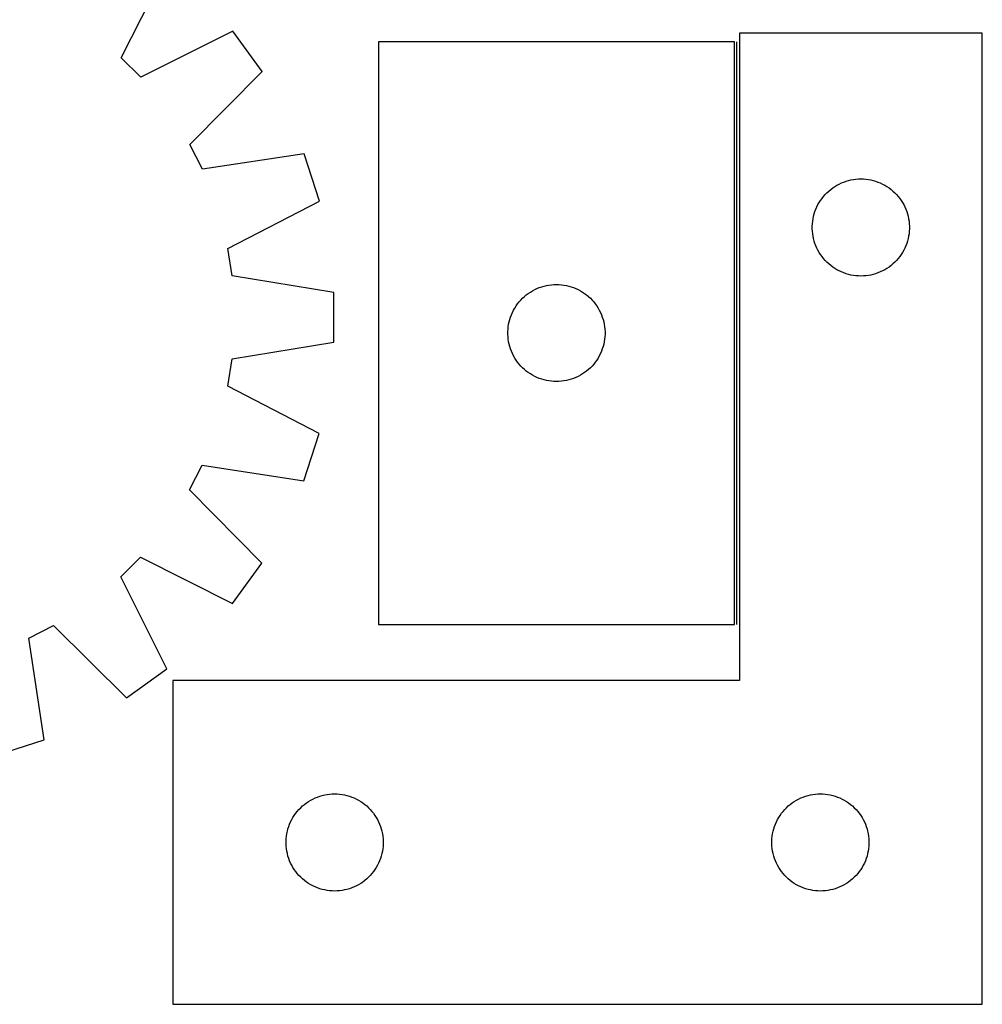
# Model space of a CAD drawing. Header units: millimetres. Extents: x 7 to 1493, y 7 to 2993.
# Tile 10 of 14: x 1196 to 1493, y 2116 to 2420. Entities that reach past the tile are written whole.
import ezdxf

# ---------------------------------------------------------------- set-up
doc = ezdxf.new("R2010")
doc.units = ezdxf.units.MM
doc.layers.add('COMMON', color=5, linetype='CONTINUOUS', true_color=0x0000ff)
doc.layers.add('CUT', color=7, linetype='CONTINUOUS', true_color=0x000000)

msp = doc.modelspace()

# ---------------------------------------------------------------- linework, layer by layer
at = {"layer": 'COMMON'}
msp.add_line((1417.700935, 2232.964875), (1417.700935, 2412.964875), dxfattribs=at)
at = {"layer": 'CUT'}
for p, q in [((1227.587865, 2408.032797), (1241.877532, 2436.401445)), ((1262.039531, 2416.203435), (1233.64543, 2401.964413)), ((1271.072115, 2403.747794), (1262.039531, 2416.203435)), ((1493.450935, 2415.574297), (1418.450935, 2415.574297)), ((1418.450935, 2415.574297), (1418.450935, 2215.574297)), ((1493.450935, 2115.574297), (1493.450935, 2415.574297)), ((1416.950934, 2412.964875), (1306.950934, 2412.964875)), ((1306.950934, 2412.964875), (1306.950934, 2232.964875)), ((1416.950934, 2232.964875), (1416.950934, 2412.964875)), ((1233.64543, 2401.964413), (1227.587865, 2408.032797)), ((1248.71544, 2381.183357), (1271.072115, 2403.747794)), ((1252.601292, 2373.540091), (1248.71544, 2381.183357)), ((1284.005788, 2378.307945), (1252.601292, 2373.540091)), ((1288.747281, 2363.670705), (1284.005788, 2378.307945)), ((1450.659654, 2369.610049), (1451.389212, 2369.863827)), ((1451.389212, 2369.863827), (1452.130868, 2370.079713)), ((1452.130868, 2370.079713), (1452.882654, 2370.257132)), ((1452.882654, 2370.257132), (1453.642576, 2370.395615)), ((1453.642576, 2370.395615), (1454.40862, 2370.494795)), ((1454.40862, 2370.494795), (1455.178754, 2370.554408)), ((1455.178754, 2370.554408), (1455.950935, 2370.574297)), ((1455.950935, 2370.574297), (1456.723116, 2370.554408)), ((1456.723116, 2370.554408), (1457.49325, 2370.494795)), ((1457.49325, 2370.494795), (1458.259294, 2370.395615)), ((1458.259294, 2370.395615), (1459.019216, 2370.257132)), ((1459.019216, 2370.257132), (1459.771002, 2370.079713)), ((1459.771002, 2370.079713), (1460.512657, 2369.863827)), ((1460.512657, 2369.863827), (1461.242216, 2369.610049)), ((1445.481773, 2366.31658), (1446.048653, 2366.841276)), ((1446.048653, 2366.841276), (1446.641793, 2367.336094)), ((1446.641793, 2367.336094), (1447.259618, 2367.799722)), ((1447.259618, 2367.799722), (1447.900492, 2368.23093)), ((1447.900492, 2368.23093), (1448.562714, 2368.628575)), ((1448.562714, 2368.628575), (1449.244528, 2368.991603)), ((1449.244528, 2368.991603), (1449.944126, 2369.31905)), ((1449.944126, 2369.31905), (1450.659654, 2369.610049)), ((1461.242216, 2369.610049), (1461.957744, 2369.31905)), ((1461.957744, 2369.31905), (1462.657342, 2368.991603)), ((1462.657342, 2368.991603), (1463.339156, 2368.628575)), ((1463.339156, 2368.628575), (1464.001378, 2368.23093)), ((1464.001378, 2368.23093), (1464.642251, 2367.799722)), ((1464.642251, 2367.799722), (1465.260077, 2367.336094)), ((1465.260077, 2367.336094), (1465.853217, 2366.841276)), ((1465.853217, 2366.841276), (1466.420097, 2366.31658)), ((1260.512025, 2349.119243), (1288.747281, 2363.670705)), ((1443.091216, 2363.296189), (1443.50578, 2363.947953)), ((1443.50578, 2363.947953), (1443.953346, 2364.577511)), ((1443.953346, 2364.577511), (1444.432728, 2365.183194)), ((1444.432728, 2365.183194), (1444.942654, 2365.763397)), ((1444.942654, 2365.763397), (1445.481773, 2366.31658)), ((1466.420097, 2366.31658), (1466.959215, 2365.763397)), ((1466.959215, 2365.763397), (1467.469142, 2365.183194)), ((1467.469142, 2365.183194), (1467.948524, 2364.577511)), ((1467.948524, 2364.577511), (1468.39609, 2363.947953)), ((1468.39609, 2363.947953), (1468.810654, 2363.296189)), ((1441.783597, 2360.502432), (1442.056075, 2361.225215)), ((1442.056075, 2361.225215), (1442.365401, 2361.933013)), ((1442.365401, 2361.933013), (1442.710753, 2362.623948)), ((1442.710753, 2362.623948), (1443.091216, 2363.296189)), ((1468.810654, 2363.296189), (1469.191117, 2362.623948)), ((1469.191117, 2362.623948), (1469.536469, 2361.933013)), ((1469.536469, 2361.933013), (1469.845794, 2361.225215)), ((1469.845794, 2361.225215), (1470.118273, 2360.502432)), ((1441.075095, 2357.500272), (1441.193966, 2358.263508)), ((1441.193966, 2358.263508), (1441.351969, 2359.019613)), ((1441.351969, 2359.019613), (1441.548687, 2359.766581)), ((1441.548687, 2359.766581), (1441.783597, 2360.502432)), ((1470.118273, 2360.502432), (1470.353183, 2359.766581)), ((1470.353183, 2359.766581), (1470.549901, 2359.019613)), ((1470.549901, 2359.019613), (1470.707904, 2358.263508)), ((1470.707904, 2358.263508), (1470.826775, 2357.500272)), ((1440.955908, 2355.960515), (1440.995672, 2356.731929)), ((1440.955908, 2355.188078), (1440.955908, 2355.960515)), ((1440.995672, 2354.416665), (1440.955908, 2355.188078)), ((1440.995672, 2356.731929), (1441.075095, 2357.500272)), ((1470.826775, 2357.500272), (1470.906198, 2356.731929)), ((1470.906198, 2356.731929), (1470.945962, 2355.960515)), ((1470.945962, 2355.188078), (1470.906198, 2354.416665)), ((1470.945962, 2355.960515), (1470.945962, 2355.188078)), ((1441.075095, 2353.648321), (1440.995672, 2354.416665)), ((1441.193966, 2352.885085), (1441.075095, 2353.648321)), ((1441.351969, 2352.128981), (1441.193966, 2352.885085)), ((1441.548687, 2351.382012), (1441.351969, 2352.128981)), ((1470.549901, 2352.128981), (1470.353183, 2351.382012)), ((1470.707904, 2352.885085), (1470.549901, 2352.128981)), ((1470.826775, 2353.648321), (1470.707904, 2352.885085)), ((1470.906198, 2354.416665), (1470.826775, 2353.648321)), ((1261.845791, 2340.64927), (1260.512025, 2349.119243)), ((1441.783597, 2350.646161), (1441.548687, 2351.382012)), ((1442.056075, 2349.923378), (1441.783597, 2350.646161)), ((1442.365401, 2349.215581), (1442.056075, 2349.923378)), ((1442.710753, 2348.524646), (1442.365401, 2349.215581)), ((1443.091216, 2347.852405), (1442.710753, 2348.524646)), ((1469.191117, 2348.524646), (1468.810654, 2347.852405)), ((1469.536469, 2349.215581), (1469.191117, 2348.524646)), ((1469.845794, 2349.923378), (1469.536469, 2349.215581)), ((1470.118273, 2350.646161), (1469.845794, 2349.923378)), ((1470.353183, 2351.382012), (1470.118273, 2350.646161)), ((1443.50578, 2347.200641), (1443.091216, 2347.852405)), ((1443.953346, 2346.571083), (1443.50578, 2347.200641)), ((1444.432728, 2345.965399), (1443.953346, 2346.571083)), ((1444.942654, 2345.385197), (1444.432728, 2345.965399)), ((1445.481773, 2344.832014), (1444.942654, 2345.385197)), ((1466.959215, 2345.385197), (1466.420097, 2344.832014)), ((1467.469142, 2345.965399), (1466.959215, 2345.385197)), ((1467.948524, 2346.571083), (1467.469142, 2345.965399)), ((1468.39609, 2347.200641), (1467.948524, 2346.571083)), ((1468.810654, 2347.852405), (1468.39609, 2347.200641)), ((1446.048653, 2344.307318), (1445.481773, 2344.832014)), ((1446.641793, 2343.8125), (1446.048653, 2344.307318)), ((1447.259618, 2343.348872), (1446.641793, 2343.8125)), ((1447.900492, 2342.917663), (1447.259618, 2343.348872)), ((1448.562714, 2342.520018), (1447.900492, 2342.917663)), ((1449.244528, 2342.156991), (1448.562714, 2342.520018)), ((1463.339156, 2342.520018), (1462.657342, 2342.156991)), ((1464.001378, 2342.917663), (1463.339156, 2342.520018)), ((1464.642251, 2343.348872), (1464.001378, 2342.917663)), ((1465.260077, 2343.8125), (1464.642251, 2343.348872)), ((1465.853217, 2344.307318), (1465.260077, 2343.8125)), ((1466.420097, 2344.832014), (1465.853217, 2344.307318)), ((1293.186589, 2335.479246), (1261.845791, 2340.64927)), ((1449.944126, 2341.829543), (1449.244528, 2342.156991)), ((1450.659654, 2341.538544), (1449.944126, 2341.829543)), ((1451.389212, 2341.284766), (1450.659654, 2341.538544)), ((1452.130868, 2341.068881), (1451.389212, 2341.284766)), ((1452.882654, 2340.891461), (1452.130868, 2341.068881)), ((1453.642576, 2340.752978), (1452.882654, 2340.891461)), ((1454.40862, 2340.653799), (1453.642576, 2340.752978)), ((1455.178754, 2340.594185), (1454.40862, 2340.653799)), ((1455.950935, 2340.574297), (1455.178754, 2340.594185)), ((1456.723116, 2340.594185), (1455.950935, 2340.574297)), ((1457.49325, 2340.653799), (1456.723116, 2340.594185)), ((1458.259294, 2340.752978), (1457.49325, 2340.653799)), ((1459.019216, 2340.891461), (1458.259294, 2340.752978)), ((1459.771002, 2341.068881), (1459.019216, 2340.891461)), ((1460.512657, 2341.284766), (1459.771002, 2341.068881)), ((1461.242216, 2341.538544), (1460.512657, 2341.284766)), ((1461.957744, 2341.829543), (1461.242216, 2341.538544)), ((1462.657342, 2342.156991), (1461.957744, 2341.829543)), ((1354.562713, 2336.019153), (1355.244527, 2336.382181)), ((1355.244527, 2336.382181), (1355.944125, 2336.709628)), ((1355.944125, 2336.709628), (1356.659653, 2337.000627)), ((1356.659653, 2337.000627), (1357.389211, 2337.254405)), ((1357.389211, 2337.254405), (1358.130867, 2337.470291)), ((1358.130867, 2337.470291), (1358.882653, 2337.64771)), ((1358.882653, 2337.64771), (1359.642575, 2337.786193)), ((1359.642575, 2337.786193), (1360.408619, 2337.885373)), ((1360.408619, 2337.885373), (1361.178753, 2337.944986)), ((1361.178753, 2337.944986), (1361.950934, 2337.964875)), ((1361.950934, 2337.964875), (1362.723115, 2337.944986)), ((1362.723115, 2337.944986), (1363.493249, 2337.885373)), ((1363.493249, 2337.885373), (1364.259293, 2337.786193)), ((1364.259293, 2337.786193), (1365.019215, 2337.64771)), ((1365.019215, 2337.64771), (1365.771001, 2337.470291)), ((1365.771001, 2337.470291), (1366.512656, 2337.254405)), ((1366.512656, 2337.254405), (1367.242215, 2337.000627)), ((1367.242215, 2337.000627), (1367.957743, 2336.709628)), ((1367.957743, 2336.709628), (1368.657341, 2336.382181)), ((1368.657341, 2336.382181), (1369.339155, 2336.019153)), ((1293.172861, 2320.093202), (1293.186589, 2335.479246)), ((1350.942653, 2333.153975), (1351.481772, 2333.707157)), ((1351.481772, 2333.707157), (1352.048652, 2334.231854)), ((1352.048652, 2334.231854), (1352.641792, 2334.726672)), ((1352.641792, 2334.726672), (1353.259617, 2335.1903)), ((1353.259617, 2335.1903), (1353.900491, 2335.621508)), ((1353.900491, 2335.621508), (1354.562713, 2336.019153)), ((1369.339155, 2336.019153), (1370.001377, 2335.621508)), ((1370.001377, 2335.621508), (1370.64225, 2335.1903)), ((1370.64225, 2335.1903), (1371.260076, 2334.726672)), ((1371.260076, 2334.726672), (1371.853216, 2334.231854)), ((1371.853216, 2334.231854), (1372.420096, 2333.707157)), ((1372.420096, 2333.707157), (1372.959214, 2333.153975)), ((1348.710752, 2330.014526), (1349.091215, 2330.686767)), ((1349.091215, 2330.686767), (1349.505779, 2331.338531)), ((1349.505779, 2331.338531), (1349.953345, 2331.968089)), ((1349.953345, 2331.968089), (1350.432727, 2332.573772)), ((1350.432727, 2332.573772), (1350.942653, 2333.153975)), ((1372.959214, 2333.153975), (1373.469141, 2332.573772)), ((1373.469141, 2332.573772), (1373.948523, 2331.968089)), ((1373.948523, 2331.968089), (1374.396089, 2331.338531)), ((1374.396089, 2331.338531), (1374.810653, 2330.686767)), ((1374.810653, 2330.686767), (1375.191116, 2330.014526)), ((1347.351968, 2326.410191), (1347.548686, 2327.157159)), ((1347.548686, 2327.157159), (1347.783596, 2327.89301)), ((1347.783596, 2327.89301), (1348.056074, 2328.615793)), ((1348.056074, 2328.615793), (1348.3654, 2329.323591)), ((1348.3654, 2329.323591), (1348.710752, 2330.014526)), ((1375.191116, 2330.014526), (1375.536468, 2329.323591)), ((1375.536468, 2329.323591), (1375.845793, 2328.615793)), ((1375.845793, 2328.615793), (1376.118272, 2327.89301)), ((1376.118272, 2327.89301), (1376.353182, 2327.157159)), ((1376.353182, 2327.157159), (1376.5499, 2326.410191)), ((1346.955907, 2323.351093), (1346.995671, 2324.122507)), ((1346.995671, 2324.122507), (1347.075094, 2324.89085)), ((1347.075094, 2324.89085), (1347.193965, 2325.654086)), ((1347.193965, 2325.654086), (1347.351968, 2326.410191)), ((1376.5499, 2326.410191), (1376.707903, 2325.654086)), ((1376.707903, 2325.654086), (1376.826774, 2324.89085)), ((1376.826774, 2324.89085), (1376.906197, 2324.122507)), ((1376.906197, 2324.122507), (1376.945961, 2323.351093)), ((1346.955907, 2322.578656), (1346.955907, 2323.351093)), ((1346.995671, 2321.807243), (1346.955907, 2322.578656)), ((1347.075094, 2321.038899), (1346.995671, 2321.807243)), ((1347.193965, 2320.275663), (1347.075094, 2321.038899)), ((1376.826774, 2321.038899), (1376.707903, 2320.275663)), ((1376.906197, 2321.807243), (1376.826774, 2321.038899)), ((1376.945961, 2322.578656), (1376.906197, 2321.807243)), ((1376.945961, 2323.351093), (1376.945961, 2322.578656)), ((1261.822887, 2314.979113), (1293.172861, 2320.093202)), ((1347.351968, 2319.519559), (1347.193965, 2320.275663)), ((1347.548686, 2318.77259), (1347.351968, 2319.519559)), ((1347.783596, 2318.036739), (1347.548686, 2318.77259)), ((1348.056074, 2317.313956), (1347.783596, 2318.036739)), ((1376.118272, 2318.036739), (1375.845793, 2317.313956)), ((1376.353182, 2318.77259), (1376.118272, 2318.036739)), ((1376.5499, 2319.519559), (1376.353182, 2318.77259)), ((1376.707903, 2320.275663), (1376.5499, 2319.519559)), ((1260.474009, 2306.511533), (1261.822887, 2314.979113)), ((1348.3654, 2316.606159), (1348.056074, 2317.313956)), ((1348.710752, 2315.915224), (1348.3654, 2316.606159)), ((1349.091215, 2315.242983), (1348.710752, 2315.915224)), ((1349.505779, 2314.591219), (1349.091215, 2315.242983)), ((1374.810653, 2315.242983), (1374.396089, 2314.591219)), ((1375.191116, 2315.915224), (1374.810653, 2315.242983)), ((1375.536468, 2316.606159), (1375.191116, 2315.915224)), ((1375.845793, 2317.313956), (1375.536468, 2316.606159)), ((1349.953345, 2313.96166), (1349.505779, 2314.591219)), ((1350.432727, 2313.355977), (1349.953345, 2313.96166)), ((1350.942653, 2312.775775), (1350.432727, 2313.355977)), ((1351.481772, 2312.222592), (1350.942653, 2312.775775)), ((1352.048652, 2311.697896), (1351.481772, 2312.222592)), ((1372.420096, 2312.222592), (1371.853216, 2311.697896)), ((1372.959214, 2312.775775), (1372.420096, 2312.222592)), ((1373.469141, 2313.355977), (1372.959214, 2312.775775)), ((1373.948523, 2313.96166), (1373.469141, 2313.355977)), ((1374.396089, 2314.591219), (1373.948523, 2313.96166)), ((1352.641792, 2311.203078), (1352.048652, 2311.697896)), ((1353.259617, 2310.73945), (1352.641792, 2311.203078)), ((1353.900491, 2310.308241), (1353.259617, 2310.73945)), ((1354.562713, 2309.910596), (1353.900491, 2310.308241)), ((1355.244527, 2309.547568), (1354.562713, 2309.910596)), ((1355.944125, 2309.220121), (1355.244527, 2309.547568)), ((1356.659653, 2308.929122), (1355.944125, 2309.220121)), ((1357.389211, 2308.675344), (1356.659653, 2308.929122)), ((1367.242215, 2308.929122), (1366.512656, 2308.675344)), ((1367.957743, 2309.220121), (1367.242215, 2308.929122)), ((1368.657341, 2309.547568), (1367.957743, 2309.220121)), ((1369.339155, 2309.910596), (1368.657341, 2309.547568)), ((1370.001377, 2310.308241), (1369.339155, 2309.910596)), ((1370.64225, 2310.73945), (1370.001377, 2310.308241)), ((1371.260076, 2311.203078), (1370.64225, 2310.73945)), ((1371.853216, 2311.697896), (1371.260076, 2311.203078)), ((1288.683253, 2291.909709), (1260.474009, 2306.511533)), ((1358.130867, 2308.459459), (1357.389211, 2308.675344)), ((1358.882653, 2308.282039), (1358.130867, 2308.459459)), ((1359.642575, 2308.143556), (1358.882653, 2308.282039)), ((1360.408619, 2308.044377), (1359.642575, 2308.143556)), ((1361.178753, 2307.984763), (1360.408619, 2308.044377)), ((1361.950934, 2307.964875), (1361.178753, 2307.984763)), ((1362.723115, 2307.984763), (1361.950934, 2307.964875)), ((1363.493249, 2308.044377), (1362.723115, 2307.984763)), ((1364.259293, 2308.143556), (1363.493249, 2308.044377)), ((1365.019215, 2308.282039), (1364.259293, 2308.143556)), ((1365.771001, 2308.459459), (1365.019215, 2308.282039)), ((1366.512656, 2308.675344), (1365.771001, 2308.459459)), ((1283.915648, 2277.280954), (1288.683253, 2291.909709)), ((1248.620225, 2274.468521), (1252.519711, 2282.104841)), ((1252.519711, 2282.104841), (1283.915648, 2277.280954)), ((1270.936599, 2251.864225), (1248.620225, 2274.468521)), ((1227.444772, 2247.656825), (1233.513156, 2253.71439)), ((1233.513156, 2253.71439), (1261.881803, 2239.424722)), ((1261.881803, 2239.424722), (1270.936599, 2251.864225)), ((1241.683794, 2219.262723), (1227.444772, 2247.656825)), ((1306.950934, 2232.964875), (1416.950934, 2232.964875)), ((1199.02045, 2228.700962), (1206.663716, 2232.586815)), ((1206.663716, 2232.586815), (1229.228153, 2210.230139)), ((1203.788304, 2197.296467), (1199.02045, 2228.700962)), ((1229.228153, 2210.230139), (1241.683794, 2219.262723)), ((1418.450935, 2215.574297), (1243.450935, 2215.574297)), ((1243.450935, 2215.574297), (1243.450935, 2115.574297)), ((1189.151064, 2192.554974), (1203.788304, 2197.296467)), ((1284.759618, 2177.799722), (1285.400492, 2178.23093)), ((1285.400492, 2178.23093), (1286.062714, 2178.628575)), ((1286.062714, 2178.628575), (1286.744528, 2178.991603)), ((1286.744528, 2178.991603), (1287.444126, 2179.31905)), ((1287.444126, 2179.31905), (1288.159654, 2179.610049)), ((1288.159654, 2179.610049), (1288.889212, 2179.863827)), ((1288.889212, 2179.863827), (1289.630868, 2180.079713)), ((1289.630868, 2180.079713), (1290.382654, 2180.257132)), ((1290.382654, 2180.257132), (1291.142576, 2180.395615)), ((1291.142576, 2180.395615), (1291.90862, 2180.494795)), ((1291.90862, 2180.494795), (1292.678754, 2180.554408)), ((1292.678754, 2180.554408), (1293.450935, 2180.574297)), ((1293.450935, 2180.574297), (1294.223116, 2180.554408)), ((1294.223116, 2180.554408), (1294.99325, 2180.494795)), ((1294.99325, 2180.494795), (1295.759294, 2180.395615)), ((1295.759294, 2180.395615), (1296.519216, 2180.257132)), ((1296.519216, 2180.257132), (1297.271002, 2180.079713)), ((1297.271002, 2180.079713), (1298.012657, 2179.863827)), ((1298.012657, 2179.863827), (1298.742216, 2179.610049)), ((1298.742216, 2179.610049), (1299.457744, 2179.31905)), ((1299.457744, 2179.31905), (1300.157342, 2178.991603)), ((1300.157342, 2178.991603), (1300.839156, 2178.628575)), ((1300.839156, 2178.628575), (1301.501378, 2178.23093)), ((1301.501378, 2178.23093), (1302.142251, 2177.799722)), ((1434.759618, 2177.799722), (1435.400492, 2178.23093)), ((1435.400492, 2178.23093), (1436.062714, 2178.628575)), ((1436.062714, 2178.628575), (1436.744528, 2178.991603)), ((1436.744528, 2178.991603), (1437.444126, 2179.31905)), ((1437.444126, 2179.31905), (1438.159654, 2179.610049)), ((1438.159654, 2179.610049), (1438.889212, 2179.863827)), ((1438.889212, 2179.863827), (1439.630868, 2180.079713)), ((1439.630868, 2180.079713), (1440.382654, 2180.257132)), ((1440.382654, 2180.257132), (1441.142576, 2180.395615)), ((1441.142576, 2180.395615), (1441.90862, 2180.494795)), ((1441.90862, 2180.494795), (1442.678754, 2180.554408)), ((1442.678754, 2180.554408), (1443.450935, 2180.574297)), ((1443.450935, 2180.574297), (1444.223116, 2180.554408)), ((1444.223116, 2180.554408), (1444.99325, 2180.494795)), ((1444.99325, 2180.494795), (1445.759294, 2180.395615)), ((1445.759294, 2180.395615), (1446.519216, 2180.257132)), ((1446.519216, 2180.257132), (1447.271002, 2180.079713)), ((1447.271002, 2180.079713), (1448.012657, 2179.863827)), ((1448.012657, 2179.863827), (1448.742216, 2179.610049)), ((1448.742216, 2179.610049), (1449.457744, 2179.31905)), ((1449.457744, 2179.31905), (1450.157342, 2178.991603)), ((1450.157342, 2178.991603), (1450.839156, 2178.628575)), ((1450.839156, 2178.628575), (1451.501378, 2178.23093)), ((1451.501378, 2178.23093), (1452.142251, 2177.799722)), ((1281.453346, 2174.577511), (1281.932728, 2175.183194)), ((1281.932728, 2175.183194), (1282.442654, 2175.763397)), ((1282.442654, 2175.763397), (1282.981773, 2176.31658)), ((1282.981773, 2176.31658), (1283.548653, 2176.841276)), ((1283.548653, 2176.841276), (1284.141793, 2177.336094)), ((1284.141793, 2177.336094), (1284.759618, 2177.799722)), ((1302.142251, 2177.799722), (1302.760077, 2177.336094)), ((1302.760077, 2177.336094), (1303.353217, 2176.841276)), ((1303.353217, 2176.841276), (1303.920097, 2176.31658)), ((1303.920097, 2176.31658), (1304.459215, 2175.763397)), ((1304.459215, 2175.763397), (1304.969142, 2175.183194)), ((1304.969142, 2175.183194), (1305.448524, 2174.577511)), ((1431.453346, 2174.577511), (1431.932728, 2175.183194)), ((1431.932728, 2175.183194), (1432.442654, 2175.763397)), ((1432.442654, 2175.763397), (1432.981773, 2176.31658)), ((1432.981773, 2176.31658), (1433.548653, 2176.841276)), ((1433.548653, 2176.841276), (1434.141793, 2177.336094)), ((1434.141793, 2177.336094), (1434.759618, 2177.799722)), ((1452.142251, 2177.799722), (1452.760077, 2177.336094)), ((1452.760077, 2177.336094), (1453.353217, 2176.841276)), ((1453.353217, 2176.841276), (1453.920097, 2176.31658)), ((1453.920097, 2176.31658), (1454.459215, 2175.763397)), ((1454.459215, 2175.763397), (1454.969142, 2175.183194)), ((1454.969142, 2175.183194), (1455.448524, 2174.577511)), ((1279.865401, 2171.933013), (1280.210753, 2172.623948)), ((1280.210753, 2172.623948), (1280.591216, 2173.296189)), ((1280.591216, 2173.296189), (1281.00578, 2173.947953)), ((1281.00578, 2173.947953), (1281.453346, 2174.577511)), ((1305.448524, 2174.577511), (1305.89609, 2173.947953)), ((1305.89609, 2173.947953), (1306.310654, 2173.296189)), ((1306.310654, 2173.296189), (1306.691117, 2172.623948)), ((1306.691117, 2172.623948), (1307.036469, 2171.933013)), ((1429.865401, 2171.933013), (1430.210753, 2172.623948)), ((1430.210753, 2172.623948), (1430.591216, 2173.296189)), ((1430.591216, 2173.296189), (1431.00578, 2173.947953)), ((1431.00578, 2173.947953), (1431.453346, 2174.577511)), ((1455.448524, 2174.577511), (1455.89609, 2173.947953)), ((1455.89609, 2173.947953), (1456.310654, 2173.296189)), ((1456.310654, 2173.296189), (1456.691117, 2172.623948)), ((1456.691117, 2172.623948), (1457.036469, 2171.933013)), ((1278.693966, 2168.263508), (1278.851969, 2169.019613)), ((1278.851969, 2169.019613), (1279.048687, 2169.766581)), ((1279.048687, 2169.766581), (1279.283597, 2170.502432)), ((1279.283597, 2170.502432), (1279.556075, 2171.225215)), ((1279.556075, 2171.225215), (1279.865401, 2171.933013)), ((1307.036469, 2171.933013), (1307.345794, 2171.225215)), ((1307.345794, 2171.225215), (1307.618273, 2170.502432)), ((1307.618273, 2170.502432), (1307.853183, 2169.766581)), ((1307.853183, 2169.766581), (1308.049901, 2169.019613)), ((1308.049901, 2169.019613), (1308.207904, 2168.263508)), ((1428.693966, 2168.263508), (1428.851969, 2169.019613)), ((1428.851969, 2169.019613), (1429.048687, 2169.766581)), ((1429.048687, 2169.766581), (1429.283597, 2170.502432)), ((1429.283597, 2170.502432), (1429.556075, 2171.225215)), ((1429.556075, 2171.225215), (1429.865401, 2171.933013)), ((1457.036469, 2171.933013), (1457.345794, 2171.225215)), ((1457.345794, 2171.225215), (1457.618273, 2170.502432)), ((1457.618273, 2170.502432), (1457.853183, 2169.766581)), ((1457.853183, 2169.766581), (1458.049901, 2169.019613)), ((1458.049901, 2169.019613), (1458.207904, 2168.263508)), ((1278.455908, 2165.960515), (1278.495672, 2166.731929)), ((1278.455908, 2165.188078), (1278.455908, 2165.960515)), ((1278.495672, 2166.731929), (1278.575095, 2167.500272)), ((1278.575095, 2167.500272), (1278.693966, 2168.263508)), ((1308.207904, 2168.263508), (1308.326775, 2167.500272)), ((1308.326775, 2167.500272), (1308.406198, 2166.731929)), ((1308.406198, 2166.731929), (1308.445962, 2165.960515)), ((1308.445962, 2165.960515), (1308.445962, 2165.188078)), ((1428.455908, 2165.960515), (1428.495672, 2166.731929)), ((1428.455908, 2165.188078), (1428.455908, 2165.960515)), ((1428.495672, 2166.731929), (1428.575095, 2167.500272)), ((1428.575095, 2167.500272), (1428.693966, 2168.263508)), ((1458.207904, 2168.263508), (1458.326775, 2167.500272)), ((1458.326775, 2167.500272), (1458.406198, 2166.731929)), ((1458.406198, 2166.731929), (1458.445962, 2165.960515)), ((1458.445962, 2165.960515), (1458.445962, 2165.188078)), ((1278.495672, 2164.416665), (1278.455908, 2165.188078)), ((1278.575095, 2163.648321), (1278.495672, 2164.416665)), ((1278.693966, 2162.885085), (1278.575095, 2163.648321)), ((1278.851969, 2162.128981), (1278.693966, 2162.885085)), ((1308.207904, 2162.885085), (1308.049901, 2162.128981)), ((1308.326775, 2163.648321), (1308.207904, 2162.885085)), ((1308.406198, 2164.416665), (1308.326775, 2163.648321)), ((1308.445962, 2165.188078), (1308.406198, 2164.416665)), ((1428.495672, 2164.416665), (1428.455908, 2165.188078)), ((1428.575095, 2163.648321), (1428.495672, 2164.416665)), ((1428.693966, 2162.885085), (1428.575095, 2163.648321)), ((1428.851969, 2162.128981), (1428.693966, 2162.885085)), ((1458.207904, 2162.885085), (1458.049901, 2162.128981)), ((1458.326775, 2163.648321), (1458.207904, 2162.885085)), ((1458.406198, 2164.416665), (1458.326775, 2163.648321)), ((1458.445962, 2165.188078), (1458.406198, 2164.416665)), ((1279.048687, 2161.382012), (1278.851969, 2162.128981)), ((1279.283597, 2160.646161), (1279.048687, 2161.382012)), ((1279.556075, 2159.923378), (1279.283597, 2160.646161)), ((1279.865401, 2159.215581), (1279.556075, 2159.923378)), ((1307.345794, 2159.923378), (1307.036469, 2159.215581)), ((1307.618273, 2160.646161), (1307.345794, 2159.923378)), ((1307.853183, 2161.382012), (1307.618273, 2160.646161)), ((1308.049901, 2162.128981), (1307.853183, 2161.382012)), ((1429.048687, 2161.382012), (1428.851969, 2162.128981)), ((1429.283597, 2160.646161), (1429.048687, 2161.382012)), ((1429.556075, 2159.923378), (1429.283597, 2160.646161)), ((1429.865401, 2159.215581), (1429.556075, 2159.923378)), ((1457.345794, 2159.923378), (1457.036469, 2159.215581)), ((1457.618273, 2160.646161), (1457.345794, 2159.923378)), ((1457.853183, 2161.382012), (1457.618273, 2160.646161)), ((1458.049901, 2162.128981), (1457.853183, 2161.382012)), ((1280.210753, 2158.524646), (1279.865401, 2159.215581)), ((1280.591216, 2157.852405), (1280.210753, 2158.524646)), ((1281.00578, 2157.200641), (1280.591216, 2157.852405)), ((1281.453346, 2156.571083), (1281.00578, 2157.200641)), ((1305.89609, 2157.200641), (1305.448524, 2156.571083)), ((1306.310654, 2157.852405), (1305.89609, 2157.200641)), ((1306.691117, 2158.524646), (1306.310654, 2157.852405)), ((1307.036469, 2159.215581), (1306.691117, 2158.524646)), ((1430.210753, 2158.524646), (1429.865401, 2159.215581)), ((1430.591216, 2157.852405), (1430.210753, 2158.524646)), ((1431.00578, 2157.200641), (1430.591216, 2157.852405)), ((1431.453346, 2156.571083), (1431.00578, 2157.200641)), ((1455.89609, 2157.200641), (1455.448524, 2156.571083)), ((1456.310654, 2157.852405), (1455.89609, 2157.200641)), ((1456.691117, 2158.524646), (1456.310654, 2157.852405)), ((1457.036469, 2159.215581), (1456.691117, 2158.524646)), ((1281.932728, 2155.965399), (1281.453346, 2156.571083)), ((1282.442654, 2155.385197), (1281.932728, 2155.965399)), ((1282.981773, 2154.832014), (1282.442654, 2155.385197)), ((1283.548653, 2154.307318), (1282.981773, 2154.832014)), ((1284.141793, 2153.8125), (1283.548653, 2154.307318)), ((1284.759618, 2153.348872), (1284.141793, 2153.8125)), ((1302.760077, 2153.8125), (1302.142251, 2153.348872)), ((1303.353217, 2154.307318), (1302.760077, 2153.8125)), ((1303.920097, 2154.832014), (1303.353217, 2154.307318)), ((1304.459215, 2155.385197), (1303.920097, 2154.832014)), ((1304.969142, 2155.965399), (1304.459215, 2155.385197)), ((1305.448524, 2156.571083), (1304.969142, 2155.965399)), ((1431.932728, 2155.965399), (1431.453346, 2156.571083)), ((1432.442654, 2155.385197), (1431.932728, 2155.965399)), ((1432.981773, 2154.832014), (1432.442654, 2155.385197)), ((1433.548653, 2154.307318), (1432.981773, 2154.832014)), ((1434.141793, 2153.8125), (1433.548653, 2154.307318)), ((1434.759618, 2153.348872), (1434.141793, 2153.8125)), ((1452.760077, 2153.8125), (1452.142251, 2153.348872)), ((1453.353217, 2154.307318), (1452.760077, 2153.8125)), ((1453.920097, 2154.832014), (1453.353217, 2154.307318)), ((1454.459215, 2155.385197), (1453.920097, 2154.832014)), ((1454.969142, 2155.965399), (1454.459215, 2155.385197)), ((1455.448524, 2156.571083), (1454.969142, 2155.965399)), ((1285.400492, 2152.917663), (1284.759618, 2153.348872)), ((1286.062714, 2152.520018), (1285.400492, 2152.917663)), ((1286.744528, 2152.156991), (1286.062714, 2152.520018)), ((1287.444126, 2151.829543), (1286.744528, 2152.156991)), ((1288.159654, 2151.538544), (1287.444126, 2151.829543)), ((1288.889212, 2151.284766), (1288.159654, 2151.538544)), ((1289.630868, 2151.068881), (1288.889212, 2151.284766)), ((1290.382654, 2150.891461), (1289.630868, 2151.068881)), ((1291.142576, 2150.752978), (1290.382654, 2150.891461)), ((1291.90862, 2150.653799), (1291.142576, 2150.752978)), ((1292.678754, 2150.594185), (1291.90862, 2150.653799)), ((1294.99325, 2150.653799), (1294.223116, 2150.594185)), ((1295.759294, 2150.752978), (1294.99325, 2150.653799)), ((1296.519216, 2150.891461), (1295.759294, 2150.752978)), ((1297.271002, 2151.068881), (1296.519216, 2150.891461)), ((1298.012657, 2151.284766), (1297.271002, 2151.068881)), ((1298.742216, 2151.538544), (1298.012657, 2151.284766)), ((1299.457744, 2151.829543), (1298.742216, 2151.538544)), ((1300.157342, 2152.156991), (1299.457744, 2151.829543)), ((1300.839156, 2152.520018), (1300.157342, 2152.156991)), ((1301.501378, 2152.917663), (1300.839156, 2152.520018)), ((1302.142251, 2153.348872), (1301.501378, 2152.917663)), ((1435.400492, 2152.917663), (1434.759618, 2153.348872)), ((1436.062714, 2152.520018), (1435.400492, 2152.917663)), ((1436.744528, 2152.156991), (1436.062714, 2152.520018)), ((1437.444126, 2151.829543), (1436.744528, 2152.156991)), ((1438.159654, 2151.538544), (1437.444126, 2151.829543)), ((1438.889212, 2151.284766), (1438.159654, 2151.538544)), ((1439.630868, 2151.068881), (1438.889212, 2151.284766)), ((1440.382654, 2150.891461), (1439.630868, 2151.068881)), ((1441.142576, 2150.752978), (1440.382654, 2150.891461)), ((1441.90862, 2150.653799), (1441.142576, 2150.752978)), ((1442.678754, 2150.594185), (1441.90862, 2150.653799)), ((1444.99325, 2150.653799), (1444.223116, 2150.594185)), ((1445.759294, 2150.752978), (1444.99325, 2150.653799)), ((1446.519216, 2150.891461), (1445.759294, 2150.752978)), ((1447.271002, 2151.068881), (1446.519216, 2150.891461)), ((1448.012657, 2151.284766), (1447.271002, 2151.068881)), ((1448.742216, 2151.538544), (1448.012657, 2151.284766)), ((1449.457744, 2151.829543), (1448.742216, 2151.538544)), ((1450.157342, 2152.156991), (1449.457744, 2151.829543)), ((1450.839156, 2152.520018), (1450.157342, 2152.156991)), ((1451.501378, 2152.917663), (1450.839156, 2152.520018)), ((1452.142251, 2153.348872), (1451.501378, 2152.917663)), ((1293.450935, 2150.574297), (1292.678754, 2150.594185)), ((1294.223116, 2150.594185), (1293.450935, 2150.574297)), ((1443.450935, 2150.574297), (1442.678754, 2150.594185)), ((1444.223116, 2150.594185), (1443.450935, 2150.574297)), ((1243.450935, 2115.574297), (1493.450935, 2115.574297))]:
    msp.add_line(p, q, dxfattribs=at)

doc.saveas('drawing.dxf')
